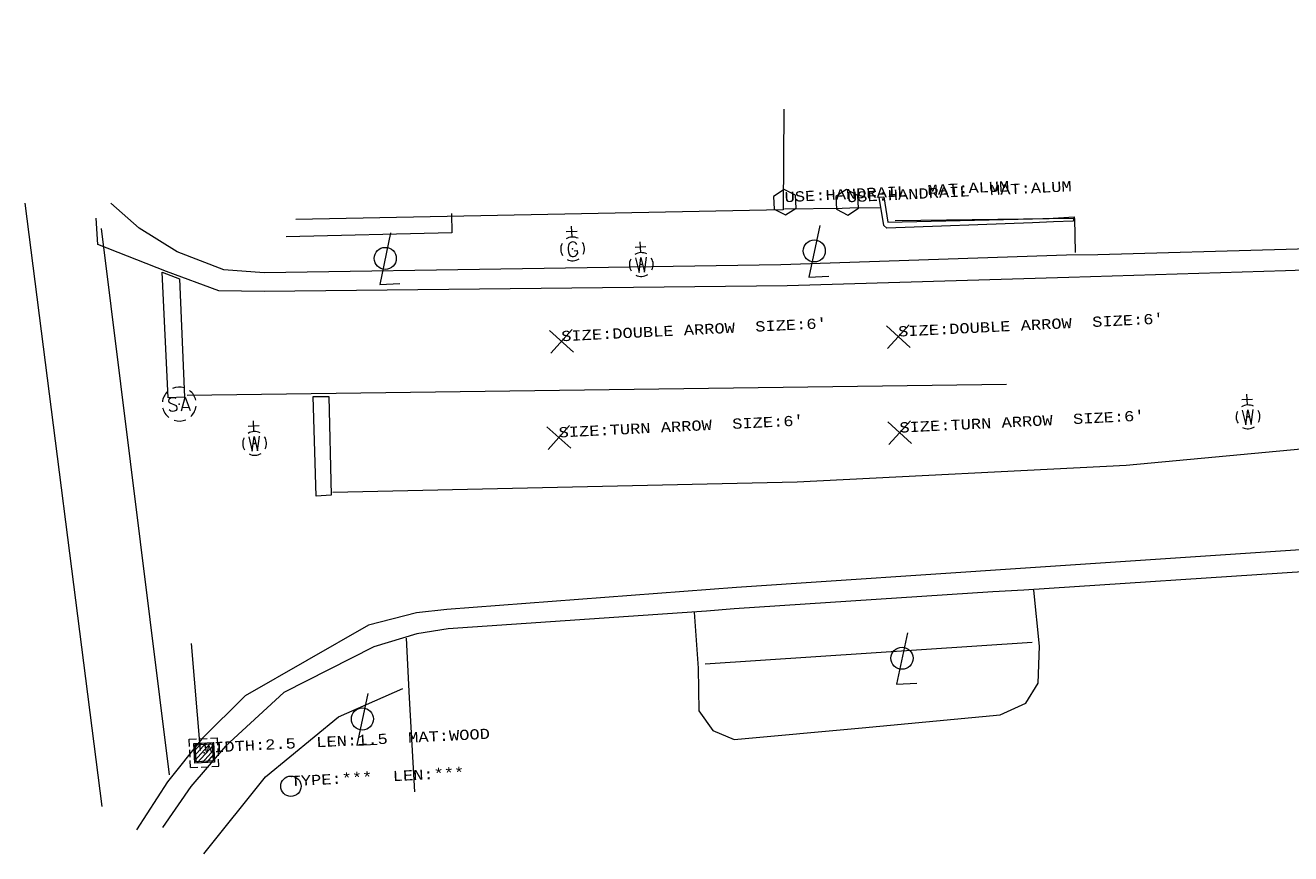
# Model space of a CAD drawing. Extents: x 127827 to 131413, y 268403 to 268774.
# Tile 1 of 16: x 127827 to 127976, y 268625 to 268722. Entities that reach past the tile are written whole.
import ezdxf
from ezdxf.enums import TextEntityAlignment as Align

# ---------------------------------------------------------------- set-up
doc = ezdxf.new("R2010")
doc.units = 21
doc.header["$LTSCALE"] = 50
doc.header["$MEASUREMENT"] = 0
for name, color, linetype, lineweight in [('Level 11', 7, 'Continuous', 0), ('Level 14', 7, 'Continuous', 0), ('Level 16', 7, 'Continuous', 0), ('Level 17', 7, 'Continuous', 0), ('Level 18', 7, 'Continuous', 0), ('Level 31', 7, 'Continuous', 0), ('Level 33', 7, 'Continuous', 0), ('Level 36', 7, 'Continuous', 0), ('Level 55', 7, 'Continuous', 0), ('Level 57', 7, 'Continuous', 0), ('Level 63', 7, 'Continuous', 0)]:
    doc.layers.add(name, color=color, linetype=linetype, lineweight=lineweight)
doc.styles.get("Standard").update_dxf_attribs({"font": 'cour.ttf', "height": 5})

msp = doc.modelspace()

# ---------------------------------------------------------------- linework, layer by layer
at = {"layer": 'Level 11', "color": 7, "linetype": 'Continuous', "lineweight": 0}
for points in [[(128156.72, 268722.27), (128155.47, 268721.55), (128153.35, 268716.25), (128150.38, 268712.16), (128145.85, 268707.04), (128141.12, 268703.75), (128135.54, 268700.62), (128128.51, 268698.68), (128127.57, 268700.56), (128120.4, 268700.07), (128098.11, 268699.47), (128077.24, 268698.74), (128077.32, 268696.73), (128038.2, 268695.52), (128008.27, 268694.61), (127975.39, 268693.5), (127949.91, 268692.72), (127916.81, 268691.71), (127855.28, 268691.05), (127849.96, 268691.13), (127843.8, 268693.41), (127835.74, 268696.58), (127835.54, 268699.7)], [(128129.85, 268640.48), (128128.14, 268646.36), (128126.08, 268650.96), (128123.07, 268655.3), (128119.53, 268659.19), (128115.14, 268662.68), (128111.03, 268665.1), (128107.25, 268666.62), (128103.37, 268667.56), (128095.9, 268668.46), (128061.56, 268666.2), (128011.61, 268662.81), (127977.76, 268660.71), (127944.82, 268658.52), (127910.84, 268656.24), (127876.78, 268653.66), (127873.21, 268653.27), (127867.57, 268651.8), (127853.06, 268643.48), (127847.94, 268638.45), (127843.92, 268633.36), (127840.28, 268627.73)]]:
    msp.add_lwpolyline(points, dxfattribs=at)
at = {"layer": 'Level 11', "color": 120, "linetype": 'Continuous', "lineweight": 0, "true_color": 0x00ffa1}
for points in [[(128153.37, 268722.37), (128151.22, 268717.37), (128148.95, 268713.5), (128144.52, 268709.1), (128143.11, 268708.02), (128141.02, 268706.64), (128139.46, 268705.46), (128134.85, 268703.29), (128127.79, 268701.14), (128120.34, 268700.51), (128098.22, 268699.98), (128078.58, 268699.34), (128038.13, 268698.05), (128008.3, 268697.07), (128004.45, 268696.88), (127975.46, 268696.01), (127953.31, 268695.37), (127949.65, 268695.33), (127916.05, 268694.19), (127855.27, 268693.25), (127850.56, 268693.6), (127845.04, 268695.73), (127840.59, 268698.49), (127837.25, 268701.43)], [(127977.98, 268658.14), (127944.63, 268655.93), (127940.98, 268655.74), (127910.56, 268653.74), (127907.32, 268653.47), (127876.92, 268651.37), (127873.26, 268650.79), (127868.19, 268649.27), (127857.61, 268643.88), (127850.75, 268637.57), (127846.68, 268632.82), (127843.32, 268627.99)]]:
    msp.add_lwpolyline(points, dxfattribs=at)
at = {"layer": 'Level 14', "color": 30, "linetype": 'Continuous', "lineweight": 0, "true_color": 0xff8000}
for points in [[(127915.26, 268700.75), (127916.59, 268700.07), (127917.85, 268700.88), (127917.78, 268702.38), (127916.44, 268703.06), (127915.18, 268702.25), (127915.26, 268700.75)], [(127922.59, 268700.74), (127923.92, 268700.05), (127925.18, 268700.86), (127925.11, 268702.36), (127923.77, 268703.05), (127922.51, 268702.23), (127922.59, 268700.74)]]:
    msp.add_lwpolyline(points, dxfattribs=at)
at = {"layer": 'Level 14', "color": 120, "linetype": 'Continuous', "lineweight": 0, "true_color": 0x00ffa1}
for points in [[(127927.79, 268700.91), (127924.17, 268700.87), (127923.26, 268700.82), (127916.46, 268700.74)], [(127928.15, 268702.18), (127928.63, 268699.21), (127945.66, 268699.59), (127948.09, 268699.68), (127950.54, 268699.83), (127950.44, 268699.34), (127948.12, 268699.25), (127945.66, 268699.15), (127928.52, 268698.51), (127928.18, 268698.81), (127927.63, 268702.14), (127928.15, 268702.18)]]:
    msp.add_lwpolyline(points, dxfattribs=at)
at = {"layer": 'Level 16', "color": 120, "linetype": 'Continuous', "lineweight": 0, "true_color": 0x00ffa1}
msp.add_line((127945.61, 268649.77), (127907.14, 268647.23), dxfattribs=at)
at = {"layer": 'Level 16', "color": 7, "linetype": 'Continuous', "lineweight": 0}
for points in [[(127950.69, 268695.63), (127950.62, 268699.65), (127929.48, 268699.39)], [(127905.86, 268653.35), (127906.34, 268646.73), (127906.42, 268641.73), (127908.05, 268639.4), (127910.56, 268638.36), (127925.62, 268639.75), (127941.84, 268641.25), (127944.86, 268642.62), (127946.32, 268644.98), (127946.45, 268649.33), (127945.8, 268655.92)], [(127872, 268650.29), (127872.35, 268643.26), (127872.96, 268632.22)]]:
    msp.add_lwpolyline(points, dxfattribs=at)
at = {"layer": 'Level 16', "color": 120, "linetype": 'Continuous', "lineweight": 0, "true_color": 0x00ffa1}
msp.add_lwpolyline([(127848.19, 268624.92), (127855.43, 268633.97), (127864.04, 268641.03), (127871.61, 268644.35)], dxfattribs=at)
at = {"layer": 'Level 17', "color": 3, "linetype": 'Continuous', "lineweight": 0, "true_color": 0x00ff00}
msp.add_lwpolyline([(127877.32, 268700.22), (127877.34, 268697.97), (127857.88, 268697.49)], dxfattribs=at)
at = {"layer": 'Level 18', "color": 2, "linetype": 'Continuous', "lineweight": 0, "true_color": 0xffff00}
for p, q in [((127892.09, 268698.13), (127890.82, 268698.07)), ((127891.49, 268697.46), (127891.42, 268698.73))]:
    msp.add_line(p, q, dxfattribs=at)
at = {"layer": 'Level 18', "color": 5, "linetype": 'Continuous', "lineweight": 0, "true_color": 0x0000ff}
for p, q in [((127899.57, 268695.63), (127899.51, 268696.9)), ((127900.18, 268696.3), (127898.91, 268696.24)), ((127970.93, 268677.71), (127970.86, 268678.98)), ((127971.53, 268678.37), (127970.26, 268678.31)), ((127854.09, 268674.59), (127854.03, 268675.86)), ((127854.69, 268675.25), (127853.42, 268675.19))]:
    msp.add_line(p, q, dxfattribs=at)
at = {"layer": 'Level 18', "color": 3, "linetype": 'Continuous', "lineweight": 0, "true_color": 0x00ff00}
for p, q in [((127844.19, 268677.98), (127844.94, 268677.64)), ((127845.66, 268677.4), (127846.46, 268677.44))]:
    msp.add_line(p, q, dxfattribs=at)
at = {"layer": 'Level 18', "color": 2, "linetype": 'Continuous', "lineweight": 0, "true_color": 0xffff00}
msp.add_lwpolyline([(127891.76, 268695.86), (127892.1, 268695.87), (127892.12, 268695.53)], dxfattribs=at)
at = {"layer": 'Level 18', "color": 5, "linetype": 'Continuous', "lineweight": 0, "true_color": 0x0000ff}
for points in [[(127898.97, 268695.02), (127899.37, 268693.31), (127899.6, 268695.05), (127900.01, 268693.35), (127900.24, 268695.08)], [(127970.32, 268677.09), (127970.72, 268675.39), (127970.95, 268677.13), (127971.36, 268675.42), (127971.59, 268677.16)], [(127853.48, 268673.98), (127853.88, 268672.27), (127854.12, 268674.01), (127854.52, 268672.3), (127854.75, 268674.04)]]:
    msp.add_lwpolyline(points, dxfattribs=at)
at = {"layer": 'Level 18', "color": 3, "linetype": 'Continuous', "lineweight": 0, "true_color": 0x00ff00}
msp.add_lwpolyline([(127845.56, 268677.02), (127846, 268678.64), (127846.6, 268677.07)], dxfattribs=at)
at = {"layer": 'Level 18', "color": 2, "linetype": 'Continuous', "lineweight": 0, "true_color": 0xffff00}
for centre, radius, start, end in [((127891.56, 268696.07), 1.4, 152.8486, 212.8119), ((127891.56, 268696.07), 1.4, 62.8486, 122.846), ((127892.65, 268696.08), 1.62, 162.4251, 203.2354), ((127891.58, 268696.36), 0.528, 24.3704, 156.6885), ((127891.56, 268696.07), 1.4, 332.8486, 32.8119), ((127891.56, 268696.07), 1.4, 242.8145, 302.8119), ((127891.62, 268695.7), 0.528, 208.9721, 341.2901)]:
    msp.add_arc(centre, radius, start, end, dxfattribs=at)
at = {"layer": 'Level 18', "color": 5, "linetype": 'Continuous', "lineweight": 0, "true_color": 0x0000ff}
for centre, start, end in [((127899.64, 268694.23), 152.8486, 212.8119), ((127899.64, 268694.23), 62.8486, 122.846), ((127899.64, 268694.23), 332.8486, 32.8119), ((127899.64, 268694.23), 242.8145, 302.8119), ((127970.99, 268676.31), 62.8486, 122.846), ((127970.99, 268676.31), 332.8486, 32.8119), ((127970.99, 268676.31), 152.8486, 212.8119), ((127854.16, 268673.19), 62.8486, 122.846), ((127970.99, 268676.31), 242.8145, 302.8119), ((127854.16, 268673.19), 152.8486, 212.8119), ((127854.16, 268673.19), 332.8486, 32.8119), ((127854.16, 268673.19), 242.8145, 302.8119)]:
    msp.add_arc(centre, 1.4, start, end, dxfattribs=at)
at = {"layer": 'Level 18', "color": 3, "linetype": 'Continuous', "lineweight": 0, "true_color": 0x00ff00}
for centre, radius, start, end in [((127845.3, 268677.82), 2, 132.9109, 172.9024), ((127844.59, 268677.73), 0.838, 64.1766, 121.4839), ((127845.3, 268677.82), 2, 72.888, 112.9364), ((127845.3, 268677.82), 2, 12.8472, 52.8695), ((127845.3, 268677.82), 2, 192.8472, 232.8695), ((127844.33, 268678.23), 0.284, 129.089, 239.1978), ((127844.56, 268677.64), 0.663, 226.4998, 307.2266), ((127844.71, 268677.36), 0.356, 314.3186, 50.7661), ((127845.3, 268677.82), 2, 312.8417, 352.8567), ((127845.3, 268677.82), 2, 252.8879, 292.8776)]:
    msp.add_arc(centre, radius, start, end, dxfattribs=at)
at = {"layer": 'Level 18', "color": 2, "true_color": 0xffff00}
msp.add_point((127891.56, 268696.07), dxfattribs=at)
at = {"layer": 'Level 18', "color": 5, "true_color": 0x0000ff}
for p in [(127899.64, 268694.23), (127971, 268676.31), (127854.16, 268673.19)]:
    msp.add_point(p, dxfattribs=at)
at = {"layer": 'Level 18', "color": 3, "true_color": 0x00ff00}
msp.add_point((127845.3, 268677.82), dxfattribs=at)
at = {"layer": 'Level 31', "color": 1, "linetype": 'Continuous', "lineweight": 0, "true_color": 0xff0000}
msp.add_circle((127858.43, 268632.86), 1.2, dxfattribs=at)
at = {"layer": 'Level 33', "color": 1, "linetype": 'Continuous', "lineweight": 0, "true_color": 0xff0000}
for p, q in [((127836.23, 268630.48), (127827.2, 268701.43)), ((127836.1, 268698.47), (127844.12, 268634.2)), ((127888.86, 268686.47), (127891.65, 268683.94)), ((127888.99, 268683.81), (127891.52, 268686.6)), ((127928.47, 268687.02), (127931.26, 268684.48)), ((127928.6, 268684.35), (127931.13, 268687.15)), ((127942.57, 268680.11), (127846.24, 268678.83)), ((127928.62, 268675.72), (127931.42, 268673.18)), ((127928.75, 268673.05), (127931.28, 268675.85)), ((127888.54, 268675.15), (127891.34, 268672.61)), ((127888.67, 268672.48), (127891.21, 268675.28))]:
    msp.add_line(p, q, dxfattribs=at)
at = {"layer": 'Level 33', "color": 7, "linetype": 'Continuous', "lineweight": 0}
for points in [[(127843.31, 268693.35), (127845.34, 268692.56), (127845.93, 268678.61), (127844.01, 268678.55), (127843.31, 268693.35)], [(127861.05, 268678.7), (127862.89, 268678.71), (127863.18, 268667.09), (127861.41, 268666.99), (127861.05, 268678.7)]]:
    msp.add_lwpolyline(points, dxfattribs=at)
at = {"layer": 'Level 33', "color": 1, "linetype": 'Continuous', "lineweight": 0, "true_color": 0xff0000}
msp.add_lwpolyline([(128122.41, 268683.32), (128094.88, 268682.76), (128050.27, 268679.38), (128002.89, 268674.9), (127956.67, 268670.6), (127917.98, 268668.61), (127863.38, 268667.43)], dxfattribs=at)
at = {"layer": 'Level 33', "color": 1, "true_color": 0xff0000}
for p in [(127890.25, 268685.2), (127929.87, 268685.75), (127930.02, 268674.45), (127889.94, 268673.88)]:
    msp.add_point(p, dxfattribs=at)
at = {"layer": 'Level 36', "color": 2, "linetype": 'Continuous', "lineweight": 0, "true_color": 0xffff00}
for points in [[(127870.16, 268697.94), (127868.88, 268691.88), (127871.24, 268692)], [(127920.62, 268698.82), (127919.35, 268692.76), (127921.71, 268692.88)], [(127930.94, 268650.91), (127929.66, 268644.86), (127932.03, 268644.97)], [(127867.48, 268643.76), (127866.2, 268637.7), (127868.56, 268637.82)]]:
    msp.add_lwpolyline(points, dxfattribs=at)
for centre in [(127919.98, 268695.83), (127869.52, 268694.95), (127930.3, 268647.92), (127866.84, 268640.77)]:
    msp.add_circle(centre, 1.3, dxfattribs=at)
at = {"layer": 'Level 55', "color": 6, "linetype": 'Continuous', "lineweight": 0, "true_color": 0xff00ff}
for p, q in [((127847.81, 268637.06), (127846.74, 268649.64)), ((127847.04, 268637.57), (127847.34, 268637.9)), ((127847.07, 268637), (127847.9, 268637.92)), ((127847.1, 268636.44), (127848.47, 268637.95)), ((127847.13, 268635.87), (127849.03, 268637.98)), ((127847.42, 268635.61), (127849.33, 268637.71)), ((127847.99, 268635.63), (127849.36, 268637.15)), ((127848.55, 268635.66), (127849.38, 268636.58)), ((127849.12, 268635.69), (127849.41, 268636.02))]:
    msp.add_line(p, q, dxfattribs=at)
for points in [[(127846.48, 268638.38), (127847.33, 268638.42)], [(127846.52, 268637.53), (127846.48, 268638.38)], [(127847.72, 268638.44), (127848.57, 268638.48)], [(127848.96, 268638.5), (127849.81, 268638.54)], [(127849.85, 268637.69), (127849.81, 268638.54)], [(127846.58, 268636.29), (127846.54, 268637.13)], [(127847.03, 268637.88), (127849.31, 268637.99), (127849.43, 268635.7), (127847.14, 268635.59), (127847.03, 268637.88)], [(127847.18, 268637.74), (127849.18, 268637.84), (127849.28, 268635.84), (127847.28, 268635.74), (127847.18, 268637.74)], [(127849.91, 268636.45), (127849.87, 268637.3)], [(127846.64, 268635.05), (127846.6, 268635.89)], [(127849.97, 268635.21), (127849.93, 268636.06)], [(127846.64, 268635.05), (127847.49, 268635.09)], [(127847.88, 268635.11), (127848.73, 268635.15)], [(127849.12, 268635.17), (127849.97, 268635.21)]]:
    msp.add_lwpolyline(points, dxfattribs=at)
at = {"layer": 'Level 55', "color": 6, "true_color": 0xff00ff}
msp.add_point((127848.23, 268636.79), dxfattribs=at)
at = {"layer": 'Level 57', "color": 231, "linetype": 'Continuous', "lineweight": 0, "true_color": 0xff9ebf}
msp.add_lwpolyline([(127916.42, 268712.5), (127916.31, 268700.66), (127859, 268699.52)], dxfattribs=at)

# ---------------------------------------------------------------- texts
at = {"layer": 'Level 63', "color": 7, "lineweight": 0}
for s, p in [('USE:HANDRAIL  MAT:ALUM', (127916.49, 268702.16)), ('USE:HANDRAIL  MAT:ALUM', (127923.82, 268702.15)), ("SIZE:DOUBLE ARROW  SIZE:6'", (127890.22, 268685.8)), ("SIZE:DOUBLE ARROW  SIZE:6'", (127929.84, 268686.35)), ("SIZE:TURN ARROW  SIZE:6'", (127889.91, 268674.48)), ("SIZE:TURN ARROW  SIZE:6'", (127929.99, 268675.05)), ('TYPE:***  LEN:***', (127858.4, 268633.46))]:
    msp.add_text(s, height=1.2, rotation=2.8303, dxfattribs=at).set_placement(p, align=Align.MIDDLE_LEFT)
msp.add_text('WIDTH:2.5  LEN:1.5  MAT:WOOD', height=1.2, rotation=2.8303, dxfattribs=at).set_placement((127848.17, 268637.99), align=Align.TOP_LEFT)

doc.saveas('drawing.dxf')
